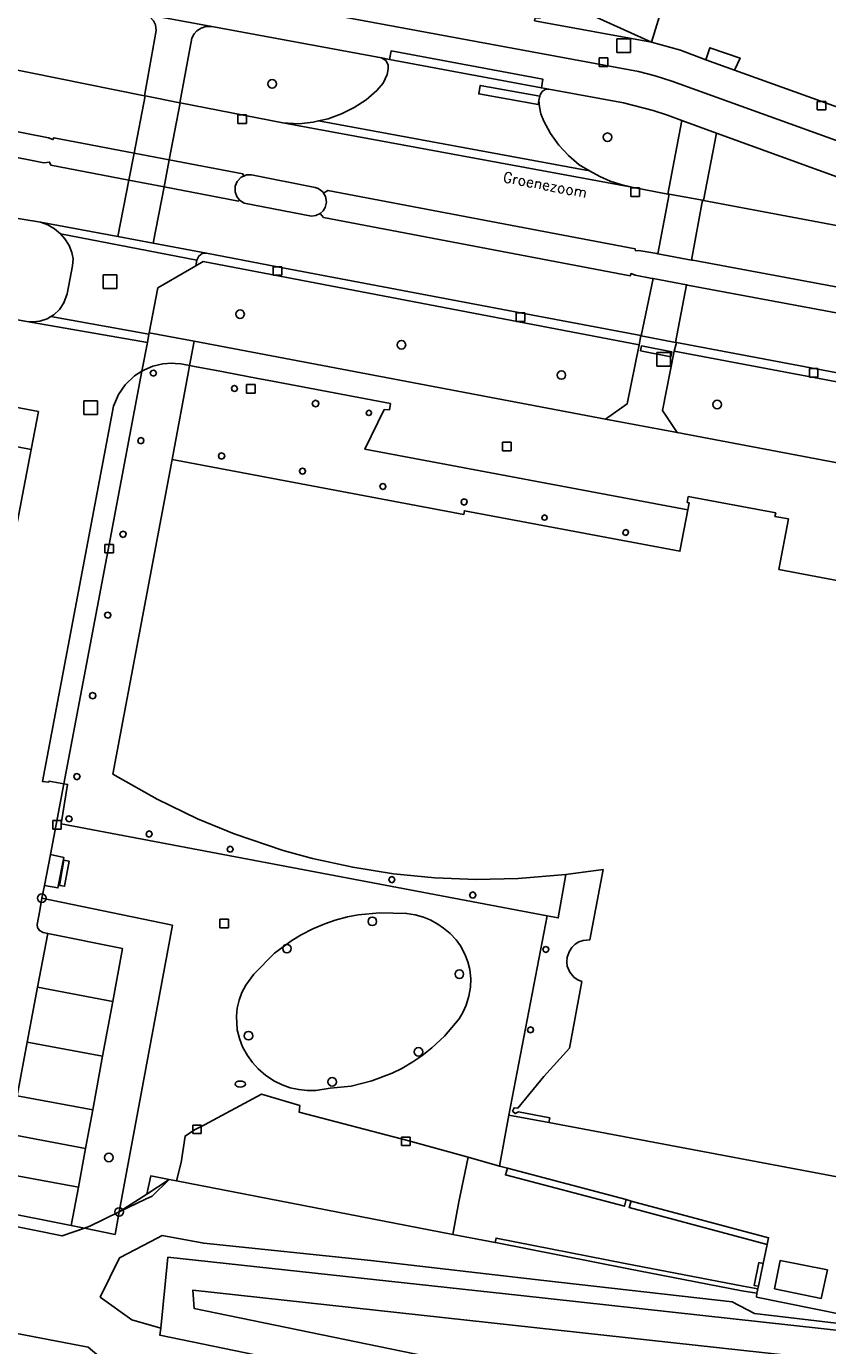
# Model space of a CAD drawing. Header units: metres. Extents: x 108000 to 109000, y 423600 to 424200.
# Tile 86 of 106: x 108664 to 108710, y 423936 to 424013. Entities that reach past the tile are written whole.
import ezdxf

# ---------------------------------------------------------------- set-up
doc = ezdxf.new("R2010")
doc.units = ezdxf.units.M
doc.header["$MEASUREMENT"] = 0
for name, color, linetype in [('brandkraan _ -put', 10, 'Continuous'), ('Fietspad', 10, 'Continuous'), ('groenvoorziening', 10, 'Continuous'), ('Inrit', 10, 'Continuous'), ('inspectie- _rioolput', 10, 'Continuous'), ('kolk', 10, 'Continuous'), ('lage trafo', 10, 'Continuous'), ('onverhard', 10, 'Continuous'), ('open verharding', 10, 'Continuous'), ('Openbare_ruimtenaam', 10, 'Continuous'), ('pand', 10, 'Continuous'), ('Parkeervlak', 10, 'Continuous'), ('rijbaan lokale weg', 10, 'Continuous'), ('struiken', 10, 'Continuous'), ('vegetatieobject', 10, 'Continuous'), ('Voetgangersgebied', 10, 'Continuous'), ('Voetpad', 10, 'Continuous'), ('waterleidingput', 10, 'Continuous'), ('Wegmarkering', 10, 'Continuous')]:
    doc.layers.add(name, color=color, linetype=linetype)
doc.styles.get("Standard").update_dxf_attribs({"font": 'txt.shx'})

msp = doc.modelspace()

# ---------------------------------------------------------------- linework, layer by layer
at = {"layer": 'brandkraan _ -put', "color": 5}
msp.add_ellipse((108676.034, 423951.212), major_axis=(0.3, 0), ratio=0.583333, dxfattribs=at)
at = {"layer": 'Fietspad', "color": 255}
for p, q in [((108674.38, 424012.919), (108670.351, 424013.672)), ((108703.808, 424006.707), (108701.801, 424007.43))]:
    msp.add_line(p, q, dxfattribs=at)
for points in [[(108777.64, 423998.687), (108776.221, 423998.217), (108773.648, 423997.526), (108771.037, 423996.989), (108768.399, 423996.611), (108765.743, 423996.391), (108763.079, 423996.331), (108760.416, 423996.431), (108758.028, 423996.658), (108755.919, 423996.967), (108754.348, 423997.265), (108753.047, 423997.557), (108735.945, 424000.667), (108719.309, 424003.795), (108716.382, 424004.482), (108714.645, 424004.968), (108712.639, 424005.606), (108701.209, 424009.738), (108700.241, 424010.047), (108699.258, 424010.301), (108665.258, 424016.606)], [(108670.351, 424013.672), (108670.54, 424013.612), (108670.776, 424013.467), (108670.963, 424013.263), (108671.085, 424013.014), (108671.134, 424012.701), (108670.443, 424008.886), (108670.492, 424008.876), (108672.508, 424008.471), (108673.216, 424012.24), (108673.346, 424012.493), (108673.508, 424012.675), (108673.745, 424012.832), (108674.016, 424012.92), (108674.38, 424012.919)], [(108712.934, 424007.48), (108704.873, 424010.385), (108703.19, 424010.981), (108701.71, 424011.534), (108700.018, 424012.002), (108693.204, 424013.261)], [(108674.38, 424012.919), (108684.271, 424011.092), (108684.733, 424011.005), (108684.827, 424011.501), (108693.685, 424009.842), (108693.601, 424009.345), (108694.04, 424009.263), (108698.387, 424008.466), (108700.116, 424008.025), (108700.965, 424007.747), (108701.801, 424007.43)], [(108701.801, 424007.43), (108700.981, 424003.144), (108701.047, 424003.132), (108703.008, 424002.782), (108703.054, 424002.774), (108703.808, 424006.707)], [(108703.808, 424006.707), (108711.755, 424003.826), (108713.439, 424003.273), (108715.139, 424002.775), (108717.141, 424002.264), (108718.94, 424001.873), (108725.547, 424000.662), (108725.849, 424000.519)]]:
    msp.add_lwpolyline(points, dxfattribs=at)
at = {"layer": 'groenvoorziening', "color": 3}
for points in [[(108648.428, 424013.248), (108662.078, 424010.566), (108670.443, 424008.886), (108671.134, 424012.701), (108671.085, 424013.014)], [(108684.271, 424011.092), (108674.38, 424012.919), (108674.016, 424012.92), (108673.745, 424012.832), (108673.508, 424012.675), (108673.346, 424012.493), (108673.216, 424012.24), (108672.508, 424008.471), (108672.534, 424008.466), (108678.51, 424007.307), (108679.451, 424007.254), (108680.295, 424007.344), (108680.594, 424007.414), (108681.157, 424007.545), (108681.94, 424007.821), (108682.683, 424008.191), (108683.375, 424008.65), (108684.005, 424009.19), (108684.366, 424009.62), (108684.594, 424010.132), (108684.659, 424010.463), (108684.656, 424010.681), (108684.524, 424010.939), (108684.271, 424011.092)], [(108701.801, 424007.43), (108700.965, 424007.747), (108700.116, 424008.025), (108698.387, 424008.466), (108694.04, 424009.263), (108693.829, 424009.243), (108693.64, 424009.128), (108693.522, 424008.941), (108693.508, 424008.859), (108693.457, 424008.612), (108693.483, 424008.231), (108693.574, 424007.83), (108693.736, 424007.41), (108694.132, 424006.681), (108694.614, 424006.005), (108695.176, 424005.394), (108695.808, 424004.856), (108696.405, 424004.496), (108697.011, 424004.17), (108697.615, 424003.908), (108698.239, 424003.699), (108698.878, 424003.546), (108700.981, 424003.144), (108701.801, 424007.43)], [(108715.139, 424002.775), (108713.439, 424003.273), (108711.755, 424003.826), (108703.808, 424006.707), (108703.054, 424002.774), (108725.921, 423998.481), (108726.229, 424000.029), (108726.191, 424000.201), (108726.12, 424000.329), (108725.992, 424000.45), (108725.849, 424000.519), (108725.547, 424000.662), (108718.94, 424001.873), (108717.141, 424002.264), (108715.139, 424002.775)], [(108673.445, 423998.964), (108671.224, 423997.68), (108670.724, 423995.051), (108673.343, 423994.555), (108697.333, 423990.015), (108698.601, 423990.905), (108699.303, 423994.352), (108673.866, 423999.208), (108673.445, 423998.964)], [(108701.351, 423993.98), (108700.665, 423990.508), (108701.513, 423989.227), (108721.75, 423985.398), (108723.028, 423986.22), (108723.281, 423987.51), (108723.723, 423989.765), (108701.351, 423993.98)], [(108598.719, 423954.111), (108607.783, 423953.413), (108615.148, 423951.153), (108624.113, 423949.62), (108646.987, 423945.249), (108660.534, 423943.375), (108665.641, 423942.344), (108666.937, 423942.806)], [(108666.937, 423942.806), (108666.174, 423942.964), (108661.756, 423943.83), (108640.287, 423948.04), (108620.24, 423951.896), (108615.818, 423952.746), (108610.745, 423953.501)], [(108613.218, 423945.82), (108630.371, 423942.684), (108643.643, 423940.167), (108656.886, 423937.821), (108667.165, 423935.85), (108667.784, 423935.336), (108670.953, 423934.591), (108673.598, 423933.671), (108677.031, 423933.014), (108677.824, 423933.093), (108684.218, 423931.895), (108703.675, 423928.399), (108707.689, 423927.778), (108707.792, 423927.621)], [(108668.973, 423943.747), (108670.51, 423944.487), (108670.885, 423944.667), (108671.889, 423945.648)], [(108671.889, 423945.648), (108670.576, 423944.792), (108668.973, 423943.747)], [(108718.211, 423936.376), (108714.61, 423937.066), (108706.158, 423938.781), (108706.178, 423939.008), (108705.301, 423939.153), (108698.59, 423940.447), (108690.925, 423941.956), (108690.907, 423941.959), (108688.425, 423942.437), (108672.305, 423945.569), (108671.889, 423945.648)], [(108668.973, 423943.747), (108668.729, 423942.434), (108666.937, 423942.806)], [(108718.211, 423936.376), (108706.023, 423937.824), (108704.726, 423938.494), (108693.749, 423939.75), (108683.643, 423940.906), (108673.906, 423941.924), (108671.478, 423942.37), (108670.814, 423942.026), (108668.981, 423941.075), (108667.863, 423938.779), (108669.713, 423937.445), (108671.393, 423936.973)], [(108671.393, 423936.973), (108671.815, 423941.104), (108692.404, 423938.876), (108718.77, 423935.974), (108718.774, 423936.268), (108718.211, 423936.376)], [(108707.792, 423927.621), (108707.837, 423927.612), (108728.97, 423923.569), (108732.336, 423922.925), (108732.182, 423922.172), (108732.175, 423922.136), (108737.675, 423921.102), (108744.34, 423919.849), (108744.494, 423919.82), (108744.525, 423919.991), (108743.857, 423920.118), (108727.448, 423924.897), (108727.413, 423924.718), (108722.148, 423926.074), (108671.35, 423936.55), (108671.393, 423936.973)]]:
    msp.add_lwpolyline(points, dxfattribs=at)
at = {"layer": 'Inrit', "color": 255}
for p, q in [((108693.601, 424009.345), (108684.733, 424011.005)), ((108696.405, 424004.496), (108680.594, 424007.414)), ((108665.543, 424000.825), (108673.503, 423999.28))]:
    msp.add_line(p, q, dxfattribs=at)
for points in [[(108684.733, 424011.005), (108684.271, 424011.092), (108684.524, 424010.939), (108684.656, 424010.681), (108684.659, 424010.463), (108684.594, 424010.132), (108684.366, 424009.62), (108684.005, 424009.19), (108683.375, 424008.65), (108682.683, 424008.191), (108681.94, 424007.821), (108681.157, 424007.545), (108680.594, 424007.414)], [(108693.601, 424009.345), (108693.685, 424009.842), (108684.827, 424011.501), (108684.733, 424011.005)], [(108696.405, 424004.496), (108695.808, 424004.856), (108695.176, 424005.394), (108694.614, 424006.005), (108694.132, 424006.681), (108693.736, 424007.41), (108693.574, 424007.83), (108693.483, 424008.231), (108693.457, 424008.612), (108693.508, 424008.859), (108693.522, 424008.941), (108693.64, 424009.128), (108693.829, 424009.243), (108694.04, 424009.263), (108693.601, 424009.345)], [(108680.594, 424007.414), (108680.295, 424007.344), (108679.451, 424007.254), (108678.51, 424007.307), (108698.878, 424003.546), (108698.239, 424003.699), (108697.615, 424003.908), (108697.011, 424004.17), (108696.405, 424004.496)], [(108673.503, 423999.28), (108673.614, 423999.532), (108673.818, 423999.672), (108674.065, 423999.691), (108670.955, 424000.276), (108668.896, 424000.663), (108664.371, 424001.514), (108664.799, 424001.354), (108665.195, 424001.123), (108665.543, 424000.825)], [(108665.543, 424000.825), (108665.805, 424000.53), (108666.047, 424000.14), (108666.212, 423999.74), (108666.275, 423999.373), (108666.252, 423998.949), (108665.935, 423997.333), (108665.746, 423996.794), (108665.492, 423996.414), (108665.16, 423996.1), (108664.985, 423995.997), (108670.708, 423994.97), (108670.724, 423995.051), (108671.224, 423997.68), (108673.445, 423998.964), (108673.503, 423999.28)]]:
    msp.add_lwpolyline(points, dxfattribs=at)
at = {"layer": 'inspectie- _rioolput', "color": 30}
for p, q in [((108698.8, 424012.214), (108698, 424012.214)), ((108698, 424012.214), (108698, 424011.414)), ((108698.8, 424011.414), (108698.8, 424012.214)), ((108698, 424011.414), (108698.8, 424011.414)), ((108668.835, 423998.431), (108668.035, 423998.431)), ((108668.035, 423998.431), (108668.035, 423997.631)), ((108668.835, 423997.631), (108668.835, 423998.431)), ((108668.035, 423997.631), (108668.835, 423997.631)), ((108701.132, 423993.91), (108700.332, 423993.91)), ((108700.332, 423993.91), (108700.332, 423993.11)), ((108701.132, 423993.11), (108701.132, 423993.91)), ((108700.332, 423993.11), (108701.132, 423993.11)), ((108667.697, 423991.083), (108666.897, 423991.083)), ((108666.897, 423991.083), (108666.897, 423990.283)), ((108667.697, 423990.283), (108667.697, 423991.083)), ((108666.897, 423990.283), (108667.697, 423990.283))]:
    msp.add_line(p, q, dxfattribs=at)
at = {"layer": 'kolk', "color": 30, "true_color": 0xf07a00}
for p, q in [((108709.694, 424008.057), (108709.694, 424008.557)), ((108709.694, 424008.557), (108710.194, 424008.557)), ((108710.194, 424008.057), (108709.694, 424008.057)), ((108710.194, 424008.557), (108710.194, 424008.057)), ((108675.897, 424007.265), (108675.897, 424007.765)), ((108675.897, 424007.765), (108676.397, 424007.765)), ((108676.397, 424007.265), (108675.897, 424007.265)), ((108676.397, 424007.765), (108676.397, 424007.265)), ((108698.825, 424003.008), (108698.825, 424003.508)), ((108698.825, 424003.508), (108699.325, 424003.508)), ((108699.325, 424003.508), (108699.325, 424003.008)), ((108699.325, 424003.008), (108698.825, 424003.008)), ((108677.951, 423998.407), (108677.951, 423998.907)), ((108677.951, 423998.907), (108678.451, 423998.907)), ((108678.451, 423998.907), (108678.451, 423998.407)), ((108678.451, 423998.407), (108677.951, 423998.407)), ((108692.134, 423995.718), (108692.134, 423996.218)), ((108692.134, 423996.218), (108692.634, 423996.218)), ((108692.634, 423995.718), (108692.134, 423995.718)), ((108692.634, 423996.218), (108692.634, 423995.718)), ((108709.236, 423992.465), (108709.236, 423992.965)), ((108709.236, 423992.965), (108709.736, 423992.965)), ((108709.736, 423992.465), (108709.236, 423992.465)), ((108709.736, 423992.965), (108709.736, 423992.465)), ((108676.394, 423991.534), (108676.394, 423992.034)), ((108676.394, 423992.034), (108676.894, 423992.034)), ((108676.894, 423992.034), (108676.894, 423991.534)), ((108676.894, 423991.534), (108676.394, 423991.534)), ((108691.328, 423988.168), (108691.328, 423988.668)), ((108691.328, 423988.668), (108691.828, 423988.668)), ((108691.828, 423988.668), (108691.828, 423988.168)), ((108691.828, 423988.168), (108691.328, 423988.168)), ((108668.136, 423982.206), (108668.136, 423982.706)), ((108668.136, 423982.706), (108668.636, 423982.706)), ((108668.636, 423982.706), (108668.636, 423982.206)), ((108668.636, 423982.206), (108668.136, 423982.206)), ((108665.091, 423966.082), (108665.091, 423966.582)), ((108665.091, 423966.582), (108665.591, 423966.582)), ((108665.591, 423966.582), (108665.591, 423966.082)), ((108665.591, 423966.082), (108665.091, 423966.082)), ((108674.843, 423960.325), (108674.843, 423960.825)), ((108674.843, 423960.825), (108675.343, 423960.825)), ((108675.343, 423960.325), (108674.843, 423960.325)), ((108675.343, 423960.825), (108675.343, 423960.325)), ((108673.256, 423948.321), (108673.256, 423948.821)), ((108673.256, 423948.821), (108673.756, 423948.821)), ((108673.756, 423948.821), (108673.756, 423948.321)), ((108673.756, 423948.321), (108673.256, 423948.321)), ((108685.441, 423947.619), (108685.441, 423948.119)), ((108685.441, 423948.119), (108685.941, 423948.119)), ((108685.941, 423948.119), (108685.941, 423947.619)), ((108685.941, 423947.619), (108685.441, 423947.619))]:
    msp.add_line(p, q, dxfattribs=at)
at = {"layer": 'lage trafo', "color": 12, "true_color": 0xe10000}
msp.add_lwpolyline([(108710.297, 423940.372), (108707.523, 423940.912), (108707.203, 423939.269), (108709.928, 423938.704), (108710.297, 423940.372)], dxfattribs=at)
at = {"layer": 'onverhard', "color": 255}
for points in [[(108649.093, 423998.331), (108663.585, 423995.716), (108663.933, 423995.688), (108664.331, 423995.728), (108664.766, 423995.868), (108664.985, 423995.997), (108665.16, 423996.1), (108665.492, 423996.414), (108665.746, 423996.794), (108665.935, 423997.333), (108666.252, 423998.949), (108666.275, 423999.373), (108666.212, 423999.74), (108666.047, 424000.14), (108665.805, 424000.53), (108665.543, 424000.825), (108665.195, 424001.123), (108664.799, 424001.354), (108664.371, 424001.514), (108652.215, 424003.495)], [(108668.973, 423943.747), (108672.077, 423960.474), (108664.453, 423962.057), (108664.331, 423961.341), (108664.193, 423960.53), (108664.211, 423960.347), (108664.32, 423960.168), (108664.526, 423960.054), (108664.802, 423959.998), (108669.172, 423959.116), (108668.598, 423956.026), (108668.005, 423952.829), (108667.424, 423949.697), (108667.005, 423947.442), (108666.586, 423945.184), (108666.174, 423942.964), (108666.937, 423942.806)], [(108698.545, 423944.468), (108691.616, 423946.301), (108691.502, 423945.909), (108698.444, 423944.081), (108698.545, 423944.468)], [(108698.83, 423944.375), (108698.715, 423944.009), (108706.766, 423941.85), (108706.857, 423942.241), (108698.83, 423944.375)], [(108666.937, 423942.806), (108667.247, 423942.916), (108668.973, 423943.747)], [(108666.937, 423942.806), (108668.729, 423942.434), (108668.973, 423943.747)], [(108690.907, 423941.959), (108690.925, 423941.956), (108698.59, 423940.447), (108705.301, 423939.153), (108706.178, 423939.008), (108706.23, 423939.261), (108705.363, 423939.423), (108698.494, 423940.745), (108690.955, 423942.221), (108690.907, 423941.959)], [(108706.537, 423940.743), (108706.292, 423940.796), (108706.015, 423939.454), (108706.261, 423939.409), (108706.537, 423940.743)]]:
    msp.add_lwpolyline(points, dxfattribs=at)
at = {"layer": 'open verharding', "color": 255}
for points in [[(108689.325, 423946.935), (108685.857, 423947.894), (108679.478, 423949.57), (108679.499, 423949.957), (108677.279, 423950.62), (108673.941, 423948.838), (108673.365, 423948.53), (108672.815, 423948.172), (108672.592, 423946.638), (108672.305, 423945.569), (108688.425, 423942.437)], [(108688.425, 423942.437), (108688.78, 423944.33), (108689.325, 423946.935)], [(108688.425, 423942.437), (108690.907, 423941.959), (108690.955, 423942.221), (108698.494, 423940.745), (108705.363, 423939.423), (108706.23, 423939.261), (108706.261, 423939.409), (108706.015, 423939.454), (108706.292, 423940.796), (108706.537, 423940.743), (108706.766, 423941.85), (108698.715, 423944.009), (108698.83, 423944.375), (108698.545, 423944.468), (108698.444, 423944.081), (108691.502, 423945.909), (108691.616, 423946.301), (108691.159, 423946.427), (108689.325, 423946.935)]]:
    msp.add_lwpolyline(points, dxfattribs=at)
at = {"layer": 'pand', "color": 1}
for points in [[(108670.962, 423992.523), (108671.094, 423992.581), (108671.139, 423992.7), (108671.094, 423992.818), (108670.981, 423992.876), (108670.844, 423992.831), (108670.785, 423992.7), (108670.831, 423992.581), (108670.962, 423992.523)], [(108675.687, 423991.628), (108675.804, 423991.673), (108675.862, 423991.803), (108675.817, 423991.92), (108675.687, 423991.978), (108675.57, 423991.933), (108675.512, 423991.821), (108675.557, 423991.686), (108675.687, 423991.628)], [(108680.428, 423990.728), (108680.557, 423990.778), (108680.621, 423990.921), (108680.571, 423991.05), (108680.428, 423991.114), (108680.285, 423991.05), (108680.236, 423990.921), (108680.285, 423990.792), (108680.428, 423990.728)], [(108683.541, 423990.215), (108683.646, 423990.256), (108683.698, 423990.372), (108683.657, 423990.477), (108683.557, 423990.528), (108683.449, 423990.499), (108683.385, 423990.388), (108683.425, 423990.267), (108683.541, 423990.215)], [(108670.23, 423988.577), (108670.362, 423988.636), (108670.408, 423988.756), (108670.362, 423988.875), (108670.23, 423988.934), (108670.11, 423988.888), (108670.051, 423988.756), (108670.097, 423988.636), (108670.23, 423988.577)], [(108674.944, 423987.683), (108675.079, 423987.743), (108675.125, 423987.864), (108675.079, 423987.985), (108674.944, 423988.045), (108674.823, 423987.999), (108674.763, 423987.864), (108674.809, 423987.743), (108674.944, 423987.683)], [(108702.135, 423984.721), (108701.679, 423982.3), (108689.113, 423984.666), (108689.072, 423984.45), (108672.059, 423987.655), (108668.591, 423969.3), (108671.176, 423967.835), (108673.53, 423966.696), (108675.673, 423965.805), (108678.532, 423964.833), (108680.256, 423964.373), (108682.598, 423963.862), (108684.979, 423963.484), (108687.377, 423963.245), (108689.799, 423963.149), (108692.24, 423963.203), (108695.03, 423963.436), (108697.203, 423963.729), (108696.425, 423959.619), (108696.037, 423959.59), (108695.791, 423959.503), (108695.569, 423959.368), (108695.379, 423959.189), (108695.231, 423958.975), (108695.1, 423958.608), (108695.079, 423958.349), (108695.112, 423958.091), (108695.26, 423957.731), (108695.513, 423957.434), (108695.727, 423957.286), (108695.958, 423957.188), (108695.234, 423953.301), (108693.744, 423951.655), (108692.218, 423949.805), (108692.005, 423949.827), (108691.918, 423949.631), (108692.078, 423949.488), (108692.262, 423949.593), (108694.085, 423949.233), (108694.033, 423948.971), (108715.914, 423944.84)], [(108679.666, 423986.802), (108679.785, 423986.848), (108679.844, 423986.981), (108679.785, 423987.114), (108679.666, 423987.159), (108679.546, 423987.114), (108679.487, 423986.981), (108679.546, 423986.848), (108679.666, 423986.802)], [(108684.354, 423985.904), (108684.472, 423985.949), (108684.53, 423986.08), (108684.472, 423986.21), (108684.354, 423986.255), (108684.237, 423986.21), (108684.179, 423986.08), (108684.224, 423985.962), (108684.354, 423985.904)], [(108689.094, 423985.001), (108689.212, 423985.046), (108689.271, 423985.177), (108689.225, 423985.295), (108689.094, 423985.354), (108688.963, 423985.295), (108688.918, 423985.177), (108688.963, 423985.059), (108689.094, 423985.001)], [(108719.993, 423978.871), (108707.457, 423981.239), (108708.014, 423984.185), (108707.228, 423984.333), (108707.269, 423984.549), (108702.167, 423985.493), (108702.105, 423985.157), (108702.213, 423985.137), (108702.135, 423984.721)], [(108693.779, 423984.109), (108693.895, 423984.16), (108693.934, 423984.264), (108693.895, 423984.368), (108693.779, 423984.419), (108693.675, 423984.379), (108693.624, 423984.264), (108693.664, 423984.16), (108693.779, 423984.109)], [(108669.196, 423983.108), (108669.32, 423983.155), (108669.381, 423983.292), (108669.333, 423983.416), (108669.196, 423983.477), (108669.059, 423983.416), (108669.012, 423983.292), (108669.059, 423983.169), (108669.196, 423983.108)], [(108698.517, 423983.231), (108698.629, 423983.274), (108698.684, 423983.398), (108698.641, 423983.51), (108698.517, 423983.565), (108698.405, 423983.522), (108698.35, 423983.398), (108698.393, 423983.286), (108698.517, 423983.231)], [(108668.302, 423978.394), (108668.423, 423978.441), (108668.483, 423978.575), (108668.436, 423978.697), (108668.302, 423978.756), (108668.18, 423978.71), (108668.121, 423978.575), (108668.167, 423978.454), (108668.302, 423978.394)], [(108667.418, 423973.686), (108667.545, 423973.735), (108667.607, 423973.875), (108667.559, 423974.002), (108667.418, 423974.065), (108667.277, 423974.002), (108667.229, 423973.875), (108667.277, 423973.749), (108667.418, 423973.686)], [(108666.502, 423968.967), (108666.624, 423969.014), (108666.685, 423969.15), (108666.638, 423969.272), (108666.502, 423969.333), (108666.379, 423969.286), (108666.319, 423969.15), (108666.379, 423969.014), (108666.502, 423968.967)], [(108666.041, 423966.51), (108666.161, 423966.556), (108666.22, 423966.689), (108666.174, 423966.809), (108666.041, 423966.868), (108665.921, 423966.822), (108665.862, 423966.689), (108665.908, 423966.569), (108666.041, 423966.51)], [(108670.72, 423965.624), (108670.841, 423965.67), (108670.9, 423965.804), (108670.841, 423965.938), (108670.72, 423965.984), (108670.6, 423965.938), (108670.54, 423965.804), (108670.586, 423965.683), (108670.72, 423965.624)], [(108675.441, 423964.734), (108675.56, 423964.78), (108675.619, 423964.912), (108675.56, 423965.044), (108675.441, 423965.089), (108675.322, 423965.044), (108675.264, 423964.912), (108675.309, 423964.793), (108675.441, 423964.734)], [(108684.869, 423962.961), (108684.987, 423963.006), (108685.046, 423963.138), (108685, 423963.256), (108684.869, 423963.315), (108684.751, 423963.269), (108684.692, 423963.138), (108684.751, 423963.006), (108684.869, 423962.961)], [(108689.595, 423962.058), (108689.716, 423962.104), (108689.776, 423962.238), (108689.716, 423962.373), (108689.595, 423962.419), (108689.474, 423962.373), (108689.415, 423962.238), (108689.474, 423962.104), (108689.595, 423962.058)], [(108693.862, 423958.893), (108693.981, 423958.938), (108694.039, 423959.069), (108693.994, 423959.188), (108693.862, 423959.246), (108693.744, 423959.201), (108693.685, 423959.069), (108693.744, 423958.938), (108693.862, 423958.893)], [(108692.963, 423954.197), (108693.093, 423954.255), (108693.137, 423954.372), (108693.093, 423954.488), (108692.963, 423954.546), (108692.846, 423954.501), (108692.788, 423954.372), (108692.833, 423954.255), (108692.963, 423954.197)]]:
    msp.add_lwpolyline(points, dxfattribs=at)
at = {"layer": 'Parkeervlak', "color": 255}
for p in [(108663.585, 423995.716), (108670.294, 423992.802)]:
    msp.add_line(p, (108670.616, 423994.486), dxfattribs=at)
for points in [[(108663.585, 423995.716), (108649.093, 423998.331), (108635.466, 424000.743), (108634.789, 424000.823), (108634.108, 424000.825), (108633.528, 424000.764), (108632.862, 424000.621), (108632.307, 424000.438), (108631.686, 424000.157), (108631.102, 423999.807), (108630.636, 423999.455), (108630.14, 423998.989), (108629.759, 423998.546), (108629.423, 423998.068), (108629.181, 423997.646), (108628.804, 423996.75), (108628.611, 423995.998), (108628.05, 423993.049)], [(108670.616, 423994.486), (108670.708, 423994.97), (108664.985, 423995.997), (108664.766, 423995.868), (108664.331, 423995.728), (108663.933, 423995.688), (108663.585, 423995.716)], [(108670.294, 423992.802), (108669.864, 423992.53), (108669.32, 423992.008), (108668.934, 423991.449), (108668.644, 423990.778), (108664.487, 423968.871), (108664.856, 423968.827), (108664.88, 423968.881), (108665.744, 423968.731)], [(108665.744, 423968.731), (108668.386, 423982.706), (108670.294, 423992.802)], [(108651.665, 423950.545), (108656.462, 423949.503), (108656.881, 423951.706), (108657.331, 423954.072), (108657.763, 423956.344), (108658.19, 423958.587), (108658.62, 423960.848), (108659.056, 423963.139), (108659.492, 423965.43), (108659.959, 423967.883), (108660.366, 423970.023), (108660.8, 423972.306), (108661.23, 423974.563), (108661.663, 423976.839), (108662.096, 423979.116), (108662.525, 423981.367), (108662.977, 423983.746), (108663.406, 423985.998), (108663.832, 423988.241), (108664.253, 423990.452), (108659.601, 423991.332)], [(108664.802, 423959.998), (108664.526, 423960.054), (108664.32, 423960.168), (108664.211, 423960.347), (108664.193, 423960.53), (108664.331, 423961.341), (108664.453, 423962.057), (108664.619, 423962.802), (108664.969, 423964.601), (108665.744, 423968.731)], [(108664.802, 423959.998), (108664.21, 423956.856), (108663.608, 423953.661), (108663.018, 423950.531), (108662.593, 423948.277), (108662.168, 423946.02), (108661.756, 423943.83)], [(108661.756, 423943.83), (108666.174, 423942.964), (108666.586, 423945.184), (108667.005, 423947.442), (108667.424, 423949.697), (108668.005, 423952.829), (108668.598, 423956.026), (108669.172, 423959.116), (108664.802, 423959.998)]]:
    msp.add_lwpolyline(points, dxfattribs=at)
at = {"layer": 'rijbaan lokale weg', "color": 255}
for points in [[(108725.921, 423998.481), (108703.054, 424002.774), (108703.008, 424002.782), (108701.047, 424003.132), (108700.981, 424003.144), (108698.878, 424003.546), (108678.51, 424007.307), (108672.534, 424008.466), (108672.508, 424008.471), (108670.492, 424008.876), (108670.443, 424008.886), (108662.078, 424010.566), (108648.428, 424013.248)], [(108647.846, 424009.769), (108664.852, 424006.435), (108665.103, 424006.325), (108665.159, 424006.431), (108669.843, 424005.535), (108671.893, 424005.143), (108676.187, 424004.323), (108676.244, 424004.197), (108676.387, 424004.262), (108676.683, 424004.278), (108680.403, 424003.537), (108680.577, 424003.478), (108680.843, 424003.284), (108680.891, 424003.205), (108681.145, 424003.359), (108699.078, 423999.947), (108699.088, 423999.836), (108699.275, 423999.853), (108700.331, 423999.669), (108700.384, 423999.659), (108702.351, 423999.296), (108702.438, 423999.28), (108725.191, 423995.043)], [(108724.908, 423993.584), (108702.131, 423997.835), (108702.066, 423997.847), (108700.116, 423998.217), (108700.058, 423998.228), (108699.076, 423998.414), (108698.831, 423998.503), (108698.788, 423998.384), (108680.898, 424001.771), (108680.689, 424002.005), (108680.448, 424001.893), (108680.193, 424001.862), (108676.263, 424002.607), (108675.994, 424002.783), (108675.933, 424002.734), (108671.59, 424003.569), (108669.538, 424003.964), (108664.987, 424004.839), (108664.907, 424005.013), (108664.576, 424004.977), (108647.605, 424008.329)], [(108646.909, 424004.163), (108647.562, 424004.103), (108649.671, 424003.858), (108652.215, 424003.495), (108664.371, 424001.514), (108668.896, 424000.663), (108670.955, 424000.276), (108674.065, 423999.691), (108678.201, 423998.907), (108692.384, 423996.218), (108699.402, 423994.887), (108699.424, 423994.883), (108701.417, 423994.492), (108701.476, 423994.48), (108724.264, 423990.191)]]:
    msp.add_lwpolyline(points, dxfattribs=at)
at = {"layer": 'struiken', "color": 92, "true_color": 0x00c300}
msp.add_lwpolyline([(108734.96, 423933.206), (108734.649, 423933.225), (108721.38, 423935.768), (108721.223, 423933.936), (108673.262, 423939.18), (108673.341, 423938.115), (108722.585, 423927.977), (108744.92, 423922.132), (108744.957, 423922.33), (108754.35, 423920.636), (108754.874, 423923.593), (108755.245, 423926.057), (108755.24, 423926.816), (108755.077, 423927.556), (108754.763, 423928.247), (108754.311, 423928.856), (108753.742, 423929.357), (108753.08, 423929.728), (108752.27, 423929.968), (108734.96, 423933.206)], dxfattribs=at)
at = {"layer": 'vegetatieobject', "color": 3}
for centre in [(108677.891, 424009.574), (108697.45, 424006.46), (108676.02, 423996.134), (108685.432, 423994.353), (108694.766, 423992.586), (108703.858, 423990.865), (108664.453, 423962.057), (108683.736, 423960.705), (108678.757, 423959.112), (108688.814, 423957.618), (108676.517, 423954.033), (108686.424, 423953.087), (108681.396, 423951.345), (108668.368, 423946.931), (108668.973, 423943.747)]:
    msp.add_circle(centre, 0.25, dxfattribs=at)
at = {"layer": 'Voetgangersgebied', "color": 255}
for p, q in [((108700.018, 424012.002), (108693.891, 424014.809)), ((108703.19, 424010.981), (108704.873, 424010.385))]:
    msp.add_line(p, q, dxfattribs=at)
for points in [[(108700.018, 424012.002), (108702.534, 424020.182), (108705.15, 424021.17)], [(108693.891, 424014.809), (108693.535, 424013.424), (108693.235, 424013.429), (108693.204, 424013.261), (108700.018, 424012.002)], [(108700.018, 424012.002), (108701.71, 424011.534), (108703.19, 424010.981)], [(108704.873, 424010.385), (108705.194, 424011.08), (108703.434, 424011.687), (108703.19, 424010.981)], [(108704.873, 424010.385), (108712.934, 424007.48), (108713.651, 424007.253), (108715.05, 424006.81), (108717.364, 424006.156), (108719.697, 424005.578), (108722.712, 424005.04), (108723.845, 424004.838), (108729.529, 424003.823)]]:
    msp.add_lwpolyline(points, dxfattribs=at)
at = {"layer": 'Voetpad', "color": 255}
for p, q in [((108699.303, 423994.352), (108699.402, 423994.887)), ((108697.333, 423990.015), (108673.343, 423994.555)), ((108701.351, 423993.98), (108701.476, 423994.48)), ((108697.333, 423990.015), (108701.513, 423989.227)), ((108665.744, 423968.731), (108664.969, 423964.601)), ((108664.969, 423964.601), (108664.619, 423962.802)), ((108691.708, 423949.404), (108693.946, 423961.026)), ((108691.708, 423949.404), (108691.159, 423946.427)), ((108694.033, 423948.971), (108691.708, 423949.404)), ((108670.576, 423944.792), (108671.889, 423945.648))]:
    msp.add_line(p, q, dxfattribs=at)
for points in [[(108699.402, 423994.887), (108692.384, 423996.218), (108678.201, 423998.907), (108674.065, 423999.691), (108673.818, 423999.672), (108673.614, 423999.532), (108673.503, 423999.28), (108673.445, 423998.964), (108673.866, 423999.208), (108699.303, 423994.352)], [(108673.343, 423994.555), (108670.724, 423995.051), (108670.708, 423994.97), (108670.616, 423994.486), (108670.294, 423992.802)], [(108701.476, 423994.48), (108701.417, 423994.492), (108699.424, 423994.883), (108699.402, 423994.887)], [(108673.08, 423993.142), (108673.133, 423993.426), (108673.343, 423994.555)], [(108699.303, 423994.352), (108698.601, 423990.905), (108697.333, 423990.015)], [(108724.25, 423990.117), (108724.264, 423990.191), (108701.476, 423994.48)], [(108673.08, 423993.142), (108672.567, 423993.239), (108672.241, 423993.263), (108672.04, 423993.277), (108671.513, 423993.237), (108670.926, 423993.096), (108670.438, 423992.893), (108670.294, 423992.802)], [(108701.513, 423989.227), (108700.665, 423990.508), (108701.351, 423993.98)], [(108701.351, 423993.98), (108723.723, 423989.765), (108723.281, 423987.51)], [(108670.294, 423992.802), (108668.386, 423982.706), (108665.744, 423968.731)], [(108670.962, 423992.523), (108670.831, 423992.581), (108670.785, 423992.7), (108670.844, 423992.831), (108670.981, 423992.876), (108671.094, 423992.818), (108671.139, 423992.7), (108671.094, 423992.581), (108670.962, 423992.523)], [(108672.059, 423987.655), (108673.016, 423992.798), (108673.08, 423993.142)], [(108702.135, 423984.721), (108683.308, 423988.251), (108684.434, 423990.571), (108684.738, 423990.55), (108684.789, 423990.918), (108679.346, 423991.952), (108677.917, 423992.223), (108676.957, 423992.406), (108674.637, 423992.846), (108673.46, 423993.07), (108673.08, 423993.142)], [(108675.862, 423991.803), (108675.804, 423991.673), (108675.687, 423991.628), (108675.557, 423991.686), (108675.512, 423991.821), (108675.57, 423991.933), (108675.687, 423991.978), (108675.817, 423991.92), (108675.862, 423991.803)], [(108680.621, 423990.921), (108680.557, 423990.778), (108680.428, 423990.728), (108680.285, 423990.792), (108680.236, 423990.921), (108680.285, 423991.05), (108680.428, 423991.114), (108680.571, 423991.05), (108680.621, 423990.921)], [(108683.698, 423990.372), (108683.646, 423990.256), (108683.541, 423990.215), (108683.425, 423990.267), (108683.385, 423990.388), (108683.449, 423990.499), (108683.557, 423990.528), (108683.657, 423990.477), (108683.698, 423990.372)], [(108670.23, 423988.577), (108670.097, 423988.636), (108670.051, 423988.756), (108670.11, 423988.888), (108670.23, 423988.934), (108670.362, 423988.875), (108670.408, 423988.756), (108670.362, 423988.636), (108670.23, 423988.577)], [(108723.028, 423986.22), (108721.75, 423985.398), (108701.513, 423989.227)], [(108675.125, 423987.864), (108675.079, 423987.743), (108674.944, 423987.683), (108674.809, 423987.743), (108674.763, 423987.864), (108674.823, 423987.999), (108674.944, 423988.045), (108675.079, 423987.985), (108675.125, 423987.864)], [(108695.03, 423963.436), (108692.24, 423963.203), (108689.799, 423963.149), (108687.377, 423963.245), (108684.979, 423963.484), (108682.598, 423963.862), (108680.256, 423964.373), (108678.532, 423964.833), (108675.673, 423965.805), (108673.53, 423966.696), (108671.176, 423967.835), (108668.591, 423969.3), (108672.059, 423987.655)], [(108672.059, 423987.655), (108689.072, 423984.45), (108689.113, 423984.666), (108701.679, 423982.3), (108702.135, 423984.721)], [(108679.844, 423986.981), (108679.785, 423986.848), (108679.666, 423986.802), (108679.546, 423986.848), (108679.487, 423986.981), (108679.546, 423987.114), (108679.666, 423987.159), (108679.785, 423987.114), (108679.844, 423986.981)], [(108684.53, 423986.08), (108684.472, 423985.949), (108684.354, 423985.904), (108684.224, 423985.962), (108684.179, 423986.08), (108684.237, 423986.21), (108684.354, 423986.255), (108684.472, 423986.21), (108684.53, 423986.08)], [(108689.271, 423985.177), (108689.212, 423985.046), (108689.094, 423985.001), (108688.963, 423985.059), (108688.918, 423985.177), (108688.963, 423985.295), (108689.094, 423985.354), (108689.225, 423985.295), (108689.271, 423985.177)], [(108702.135, 423984.721), (108702.213, 423985.137), (108702.105, 423985.157), (108702.167, 423985.493), (108707.269, 423984.549), (108707.228, 423984.333), (108708.014, 423984.185), (108707.457, 423981.239), (108719.993, 423978.871)], [(108693.934, 423984.264), (108693.895, 423984.16), (108693.779, 423984.109), (108693.664, 423984.16), (108693.624, 423984.264), (108693.675, 423984.379), (108693.779, 423984.419), (108693.895, 423984.368), (108693.934, 423984.264)], [(108669.196, 423983.108), (108669.059, 423983.169), (108669.012, 423983.292), (108669.059, 423983.416), (108669.196, 423983.477), (108669.333, 423983.416), (108669.381, 423983.292), (108669.32, 423983.155), (108669.196, 423983.108)], [(108698.684, 423983.398), (108698.629, 423983.274), (108698.517, 423983.231), (108698.393, 423983.286), (108698.35, 423983.398), (108698.405, 423983.522), (108698.517, 423983.565), (108698.641, 423983.51), (108698.684, 423983.398)], [(108668.302, 423978.394), (108668.167, 423978.454), (108668.121, 423978.575), (108668.18, 423978.71), (108668.302, 423978.756), (108668.436, 423978.697), (108668.483, 423978.575), (108668.423, 423978.441), (108668.302, 423978.394)], [(108667.418, 423973.686), (108667.277, 423973.749), (108667.229, 423973.875), (108667.277, 423974.002), (108667.418, 423974.065), (108667.559, 423974.002), (108667.607, 423973.875), (108667.545, 423973.735), (108667.418, 423973.686)], [(108693.946, 423961.026), (108665.591, 423966.392), (108665.954, 423968.695), (108665.744, 423968.731)], [(108666.502, 423968.967), (108666.379, 423969.014), (108666.319, 423969.15), (108666.379, 423969.286), (108666.502, 423969.333), (108666.638, 423969.272), (108666.685, 423969.15), (108666.624, 423969.014), (108666.502, 423968.967)], [(108666.041, 423966.51), (108665.908, 423966.569), (108665.862, 423966.689), (108665.921, 423966.822), (108666.041, 423966.868), (108666.174, 423966.809), (108666.22, 423966.689), (108666.161, 423966.556), (108666.041, 423966.51)], [(108670.72, 423965.624), (108670.586, 423965.683), (108670.54, 423965.804), (108670.6, 423965.938), (108670.72, 423965.984), (108670.841, 423965.938), (108670.9, 423965.804), (108670.841, 423965.67), (108670.72, 423965.624)], [(108675.441, 423964.734), (108675.309, 423964.793), (108675.264, 423964.912), (108675.322, 423965.044), (108675.441, 423965.089), (108675.56, 423965.044), (108675.619, 423964.912), (108675.56, 423964.78), (108675.441, 423964.734)], [(108664.969, 423964.601), (108665.736, 423964.439), (108665.399, 423962.653), (108664.619, 423962.802)], [(108684.869, 423962.961), (108684.751, 423963.006), (108684.692, 423963.138), (108684.751, 423963.269), (108684.869, 423963.315), (108685, 423963.256), (108685.046, 423963.138), (108684.987, 423963.006), (108684.869, 423962.961)], [(108694.033, 423948.971), (108694.085, 423949.233), (108692.262, 423949.593), (108692.078, 423949.488), (108691.918, 423949.631), (108692.005, 423949.827), (108692.218, 423949.805), (108693.744, 423951.655), (108695.234, 423953.301), (108695.958, 423957.188), (108695.727, 423957.286), (108695.513, 423957.434), (108695.26, 423957.731), (108695.112, 423958.091), (108695.079, 423958.349), (108695.1, 423958.608), (108695.231, 423958.975), (108695.379, 423959.189), (108695.569, 423959.368), (108695.791, 423959.503), (108696.037, 423959.59), (108696.425, 423959.619), (108697.203, 423963.729), (108695.03, 423963.436)], [(108693.946, 423961.026), (108694.584, 423960.905), (108695.03, 423963.436)], [(108664.619, 423962.802), (108664.453, 423962.057), (108672.077, 423960.474), (108668.973, 423943.747), (108670.576, 423944.792)], [(108689.595, 423962.058), (108689.474, 423962.104), (108689.415, 423962.238), (108689.474, 423962.373), (108689.595, 423962.419), (108689.716, 423962.373), (108689.776, 423962.238), (108689.716, 423962.104), (108689.595, 423962.058)], [(108689.307, 423958.352), (108689.417, 423957.893), (108689.474, 423957.346), (108689.46, 423956.874), (108689.372, 423956.33), (108689.208, 423955.805), (108689.009, 423955.377), (108688.794, 423955.026), (108687.942, 423954.014), (108687.212, 423953.322), (108686.621, 423952.854), (108686.102, 423952.499), (108685.452, 423952.118), (108684.888, 423951.839), (108683.714, 423951.391), (108682.493, 423951.096), (108681.279, 423950.961), (108680.449, 423950.831), (108679.944, 423950.829), (108679.443, 423950.885), (108678.951, 423950.997), (108678.475, 423951.165), (108678.021, 423951.386), (108677.527, 423951.707), (108677.081, 423952.091), (108676.741, 423952.464), (108676.447, 423952.874), (108676.165, 423953.391), (108675.979, 423953.86), (108675.844, 423954.369), (108675.805, 423955.165), (108675.858, 423955.64), (108675.967, 423956.106), (108676.132, 423956.556), (108676.35, 423956.982), (108676.82, 423957.625), (108678.038, 423958.842), (108679.05, 423959.595), (108679.59, 423959.923), (108680.264, 423960.269), (108680.962, 423960.564), (108681.56, 423960.768), (108682.292, 423960.963), (108682.913, 423961.083), (108684.169, 423961.203), (108685.737, 423961.169), (108686.233, 423961.085), (108686.717, 423960.945), (108687.105, 423960.788), (108687.549, 423960.55), (108687.896, 423960.315), (108688.281, 423959.991), (108688.626, 423959.624), (108688.886, 423959.283), (108689.141, 423958.794), (108689.307, 423958.352)], [(108694.039, 423959.069), (108693.981, 423958.938), (108693.862, 423958.893), (108693.744, 423958.938), (108693.685, 423959.069), (108693.744, 423959.201), (108693.862, 423959.246), (108693.994, 423959.188), (108694.039, 423959.069)], [(108693.137, 423954.372), (108693.093, 423954.255), (108692.963, 423954.197), (108692.833, 423954.255), (108692.788, 423954.372), (108692.846, 423954.501), (108692.963, 423954.546), (108693.093, 423954.488), (108693.137, 423954.372)], [(108671.889, 423945.648), (108672.305, 423945.569), (108672.592, 423946.638), (108672.815, 423948.172), (108673.365, 423948.53), (108673.941, 423948.838), (108677.279, 423950.62), (108679.499, 423949.957), (108679.478, 423949.57), (108685.857, 423947.894), (108689.325, 423946.935), (108691.159, 423946.427)], [(108716.618, 423948.71), (108715.914, 423944.84), (108694.033, 423948.971)], [(108691.159, 423946.427), (108691.616, 423946.301), (108698.545, 423944.468), (108698.83, 423944.375), (108706.857, 423942.241), (108706.766, 423941.85), (108706.537, 423940.743), (108706.261, 423939.409), (108706.23, 423939.261), (108706.178, 423939.008), (108706.158, 423938.781), (108714.61, 423937.066), (108718.211, 423936.376), (108718.774, 423936.268)], [(108671.889, 423945.648), (108670.806, 423945.852), (108670.576, 423944.792)], [(108718.774, 423936.268), (108718.77, 423935.974), (108692.404, 423938.876), (108671.815, 423941.104), (108671.393, 423936.973), (108671.35, 423936.55), (108722.148, 423926.074), (108727.413, 423924.718), (108727.448, 423924.897), (108743.857, 423920.118), (108744.525, 423919.991)], [(108710.297, 423940.372), (108709.928, 423938.704), (108707.203, 423939.269), (108707.523, 423940.912), (108710.297, 423940.372)], [(108744.917, 423922.113), (108744.92, 423922.132), (108722.585, 423927.977), (108673.341, 423938.115), (108673.262, 423939.18), (108721.223, 423933.936), (108721.38, 423935.768)]]:
    msp.add_lwpolyline(points, dxfattribs=at)
at = {"layer": 'waterleidingput', "color": 254, "true_color": 0xd2d2d2}
for p, q in [((108696.97, 424010.589), (108696.97, 424011.089)), ((108696.97, 424011.089), (108697.47, 424011.089)), ((108697.47, 424011.089), (108697.47, 424010.589)), ((108697.47, 424010.589), (108696.97, 424010.589))]:
    msp.add_line(p, q, dxfattribs=at)
at = {"layer": 'Wegmarkering', "color": 255}
for p, q in [((108681.145, 424003.359), (108699.078, 423999.947)), ((108700.384, 423999.659), (108701.047, 424003.132)), ((108702.351, 423999.296), (108703.008, 424002.782)), ((108680.898, 424001.771), (108698.788, 423998.384)), ((108700.116, 423998.217), (108699.424, 423994.883)), ((108702.066, 423997.847), (108701.417, 423994.492)), ((108663.832, 423988.241), (108659.373, 423989.084)), ((108668.598, 423956.026), (108664.21, 423956.856)), ((108668.005, 423952.829), (108663.608, 423953.661)), ((108667.424, 423949.697), (108663.018, 423950.531)), ((108667.005, 423947.442), (108662.593, 423948.277)), ((108666.586, 423945.184), (108662.168, 423946.02))]:
    msp.add_line(p, q, dxfattribs=at)
for points in [[(108665.258, 424016.606), (108699.258, 424010.301), (108700.241, 424010.047), (108701.209, 424009.738), (108712.639, 424005.606), (108714.645, 424004.968), (108716.382, 424004.482), (108719.309, 424003.795), (108735.945, 424000.667), (108753.047, 423997.557), (108754.348, 423997.265), (108755.919, 423996.967), (108758.028, 423996.658), (108760.416, 423996.431), (108763.079, 423996.331), (108765.743, 423996.391), (108768.399, 423996.611), (108771.037, 423996.989), (108773.648, 423997.526), (108776.221, 423998.217), (108778.498, 423998.971), (108780.82, 423999.881)], [(108693.508, 424008.859), (108690.035, 424009.484), (108689.946, 424008.991), (108693.413, 424008.368), (108693.457, 424008.612)], [(108668.896, 424000.663), (108669.538, 424003.964), (108669.843, 424005.535), (108670.492, 424008.876)], [(108670.955, 424000.276), (108671.59, 424003.569), (108671.893, 424005.143), (108672.534, 424008.466)], [(108665.159, 424006.431), (108669.843, 424005.535), (108671.893, 424005.143), (108676.187, 424004.323)], [(108664.987, 424004.839), (108669.538, 424003.964), (108671.59, 424003.569), (108675.933, 424002.734)], [(108680.689, 424002.005), (108680.873, 424002.17), (108680.99, 424002.357), (108681.066, 424002.677), (108681.014, 424003.003), (108680.891, 424003.205), (108680.843, 424003.284), (108680.577, 424003.478), (108680.403, 424003.537), (108676.683, 424004.278), (108676.387, 424004.262), (108676.244, 424004.197), (108676.083, 424004.125), (108675.853, 424003.884), (108675.738, 424003.61), (108675.727, 424003.277), (108675.823, 424002.996), (108675.994, 424002.783), (108676.263, 424002.607), (108680.193, 424001.862), (108680.448, 424001.893), (108680.689, 424002.005)], [(108699.377, 423993.994), (108701.151, 423993.655), (108701.207, 423993.948), (108699.433, 423994.287), (108699.377, 423993.994)], [(108665.747, 423964.266), (108665.492, 423962.804), (108665.788, 423962.752), (108666.044, 423964.214), (108665.747, 423964.266)]]:
    msp.add_lwpolyline(points, dxfattribs=at)

# ---------------------------------------------------------------- texts
at = {"layer": 'Openbare_ruimtenaam', "color": 255}
msp.add_text('Groenezoom', height=0.6, rotation=349.2, dxfattribs=at).set_placement((108691.323, 424003.862))

doc.saveas('drawing.dxf')
